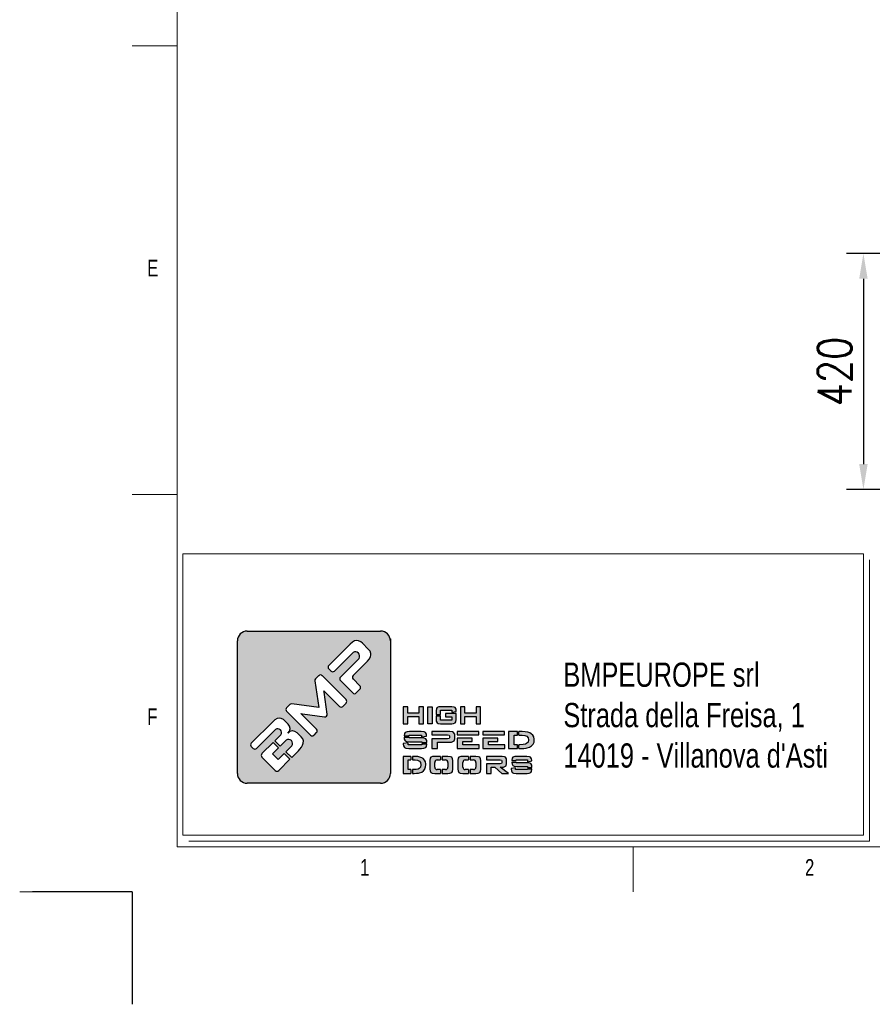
# Model space of a CAD drawing. Header units: inches. Extents: x 0 to 13920, y -200 to 4801.
# Tile 5 of 8: x 6960 to 8475, y -200 to 1550. Entities that reach past the tile are written whole.
import ezdxf

# ---------------------------------------------------------------- set-up
doc = ezdxf.new("R2010")
doc.units = ezdxf.units.IN
doc.header["$MEASUREMENT"] = 0
doc.layers.add('FORMAT', color=7, linetype='Continuous')
doc.styles.add('Compilazione 1', font='romans.shx', dxfattribs={"width": 0.75, "height": 480})
doc.styles.add('NYIP', font='romans.shx', dxfattribs={"width": 0.8})
doc.styles.add('SLDTEXTSTYLE0', font='TXT', dxfattribs={"width": 0.75})
doc.dimstyles.new('STANDARD35', dxfattribs={"dimscale": 35, "dimtxt": 2, "dimasz": 1.5, "dimexe": 1, "dimexo": 1, "dimgap": 0.7, "dimtad": 1, "dimdec": 0, "dimdsep": 46, "dimtxsty": 'NYIP', "dimcen": 0, "dimclrd": 1, "dimclre": 1, "dimclrt": 2, "dimadec": 0, "dimazin": 0, "dimtfac": 1, "dimtdec": 0, "dimtix": 1, "dimtmove": 0, "dimatfit": 3, "dimfxl": 0, "dimtvp": 1, "dimtolj": 1, "dimtzin": 0, "dimarcsym": 0})

# ---------------------------------------------------------------- blocks, each defined once
blk = doc.blocks.new('A$C7C9C4F3F')
at = {"color": 7, "lineweight": 5}
blk.add_line((0, 1765.8), (199.3, 1765.8), dxfattribs=at)
at = {"layer": 'FORMAT', "color": 7, "lineweight": 5}
for p, q in [((199.3, 11304.4), (199.3, 199.3)), ((0, 3758.8), (199.3, 3758.8)), ((199.3, 199.3), (16199.3, 199.3)), ((2224.2, 0), (2224.2, 199.3))]:
    blk.add_line(p, q, dxfattribs=at)
at = {"color": 7, "lineweight": 5, "char_height": 73.8, "attachment_point": 1, "style": 'SLDTEXTSTYLE0'}
for s, insert in [('E', (66.4, 2808)), ('1', (1011.8, 145.3)), ('2', (2988.2, 145.3))]:
    blk.add_mtext(s, dxfattribs=dict(at, insert=insert))
at = {"layer": 'FORMAT', "color": 7, "lineweight": 5, "insert": (66.4, 815), "char_height": 73.8, "attachment_point": 1, "style": 'SLDTEXTSTYLE0'}
blk.add_mtext('F', dxfattribs=at)
blk = doc.blocks.new('*D129')
at = {"color": 7, "lineweight": -2}
for p, q in [((8641.7, 1134.3), (8429.1, 1134.3)), ((8459.1, 1089.3), (8459.1, 759.8)), ((8641.7, 714.8), (8429.1, 714.8))]:
    blk.add_line(p, q, dxfattribs=at)
at = {"color": 7}
for points in [[(8466.6, 1089.3), (8451.6, 1089.3), (8459.1, 1134.3)], [(8451.6, 759.8), (8466.6, 759.8), (8459.1, 714.8)]]:
    blk.add_solid(points, dxfattribs=at)
at = {"layer": 'Defpoints', "color": 0}
for p in [(8671.7, 1134.3), (8459.1, 714.8), (8671.7, 714.8)]:
    blk.add_point(p, dxfattribs=at)
at = {"color": 7, "lineweight": 0, "insert": (8408.1, 924.5), "char_height": 60, "attachment_point": 5, "rotation": 90, "style": 'NYIP'}
blk.add_mtext('\\A1;420', dxfattribs=at)

msp = doc.modelspace()

# ---------------------------------------------------------------- hatches: boundary and pattern name
at = {"linetype": 'Continuous'}
h = msp.add_hatch(color=256, dxfattribs=at)
h.set_gradient(color1=(8, 89, 3), color2=(8, 89, 2), one_color=1)
h.paths.add_polyline_path([(7618.6, 209.9), (7618.6, 445.9, 0.414214), (7601.4, 463.2), (7364.2, 463.2, 0.414214), (7347, 445.9), (7347, 209.9, 0.414214), (7364.2, 192.7), (7601.4, 192.7, 0.414214)])
h.paths.add_polyline_path([(7677.3, 298.5), (7677.3, 328.7), (7669.4, 328.7), (7669.4, 317.4), (7649.4, 317.4), (7649.4, 328.7), (7641.5, 328.7), (7641.5, 298.5), (7649.4, 298.5), (7649.4, 311.1), (7669.4, 311.1), (7669.4, 298.5)])
h.paths.add_polyline_path([(7693.2, 298.5), (7693.2, 328.7), (7685.3, 328.7), (7685.3, 298.5)])
h.paths.add_polyline_path([(7707.9, 305.1), (7707.9, 312.5), (7700, 312.5), (7700, 306), (7700.3, 302.9), (7701.7, 300.1), (7703.6, 299.1), (7707.8, 298.5), (7727.8, 298.5), (7731.1, 298.8), (7733.9, 300.1), (7735, 301.9), (7735.6, 306), (7735.6, 316.5), (7716.8, 316.5), (7716.8, 310.5), (7727.9, 310.5), (7727.9, 305.1)])
h.paths.add_polyline_path([(7735.6, 321.6), (7735.3, 324.2), (7733.9, 327.1), (7731.9, 328.2), (7727.8, 328.7), (7707.8, 328.7), (7704.5, 328.4), (7701.7, 327.1), (7700.6, 325.4), (7700, 321.3), (7700, 315), (7707.9, 315), (7707.9, 322.4), (7727.9, 322.4), (7727.9, 319.2), (7735.6, 320.4)])
h.paths.add_polyline_path([(7750.9, 317.4), (7750.9, 328.7), (7743, 328.7), (7743, 298.5), (7750.9, 298.5), (7750.9, 311.1), (7770.9, 311.1), (7770.9, 298.5), (7778.8, 298.5), (7778.8, 328.7), (7770.9, 328.7), (7770.9, 317.4)])
h.paths.add_polyline_path([(7682.8, 280.2), (7680.9, 283), (7678.5, 284), (7673.3, 284.6), (7652.7, 284.6), (7648.6, 284.3), (7645.1, 283), (7643.8, 281.2), (7643.1, 277.2), (7643.1, 277.1), (7651.8, 277.1), (7651.8, 278.4), (7674.2, 278.4), (7674.2, 275.1), (7683.1, 276.6), (7683.1, 277.7)])
h.paths.add_polyline_path([(7681.4, 271.7), (7679, 272.7), (7673.8, 273.3), (7651.8, 273.3), (7651.8, 274.5), (7643.1, 274.5), (7643.1, 273.9), (7643.4, 271), (7645.1, 268.1), (7647.5, 267.1), (7652.7, 266.5), (7674.7, 266.5), (7674.7, 265.1), (7683.5, 265.1), (7683.5, 265.9), (7683.2, 268.8)])
h.paths.add_polyline_path([(7682.8, 257.8), (7683.5, 261.9), (7683.5, 262.5), (7674.7, 262.5), (7674.7, 261), (7650.4, 261), (7650.4, 264.4), (7641.5, 263.1), (7641.5, 261.9), (7641.9, 258.9), (7643.6, 256.1), (7646.1, 255), (7651.3, 254.4), (7673.8, 254.4), (7677.9, 254.8), (7681.4, 256.1)])
h.paths.add_polyline_path([(7702.1, 254.4), (7702.1, 265.7), (7724.2, 265.7), (7727.1, 265.9), (7730.9, 267.3), (7732, 268.3), (7733.1, 271.9), (7733.1, 278.4), (7732.9, 280.1), (7730.9, 283.1), (7729.1, 284), (7724.2, 284.6), (7692.4, 284.6), (7692.4, 278.5), (7720.4, 278.5), (7722.9, 278.1), (7723.5, 276.7), (7723.5, 273.7), (7722.9, 272.3), (7720.4, 271.9), (7692.4, 271.9), (7692.4, 254.4)])
h.paths.add_polyline_path([(7776.2, 254.4), (7776.2, 261), (7747.2, 261), (7747.2, 267.1), (7764, 267.1), (7764, 273.1), (7737.3, 273.1), (7737.3, 254.4)])
h.paths.add_polyline_path([(7822, 254.4), (7822, 261), (7793, 261), (7793, 267.1), (7809.7, 267.1), (7809.7, 273.1), (7783, 273.1), (7783, 254.4)])
h.paths.add_polyline_path([(7844.6, 254.4), (7844.6, 261), (7838.7, 261), (7838.7, 278.3), (7844.6, 278.3), (7844.6, 284.6), (7828.8, 284.6), (7828.8, 254.4)])
h.paths.add_polyline_path([(7865.9, 256.8), (7869.5, 259.1), (7872.2, 262.2), (7872.4, 262.4), (7873.9, 265.9), (7874.3, 269.7), (7874.3, 271.1), (7873.4, 274.9), (7871.6, 278.1), (7868.7, 280.7), (7866.5, 282), (7862.7, 283.4), (7858.1, 284.3), (7852.9, 284.6), (7847.1, 284.6), (7847.1, 278.3), (7853, 278.3), (7857.8, 277.8), (7861.4, 276.2), (7863.4, 273.7), (7864.2, 269.8), (7864.2, 269.5), (7863.3, 265.7), (7860.8, 263.1), (7858.8, 262.2), (7854.6, 261.3), (7848.9, 261), (7847.1, 261), (7847.1, 254.4), (7850.7, 254.4), (7855.7, 254.6), (7859.9, 255), (7861.8, 255.4)])
h.paths.add_polyline_path([(7821.6, 278.5), (7821.6, 284.6), (7783, 284.6), (7783, 278.5)])
h.paths.add_polyline_path([(7775.9, 278.5), (7775.9, 284.6), (7737.3, 284.6), (7737.3, 278.5)])
h.paths.add_polyline_path([(7655.2, 234.1), (7655.2, 240.5), (7641.5, 240.5), (7641.5, 210.3), (7655.2, 210.3), (7655.2, 216.9), (7650.2, 216.9), (7650.2, 234.1)])
h.paths.add_polyline_path([(7671.3, 239.3), (7667.3, 240.2), (7662.8, 240.5), (7657.8, 240.5), (7657.8, 234.1), (7662.8, 234.1), (7667, 233.6), (7670.2, 232), (7672, 229.5), (7672.7, 225.7), (7672.7, 225.4), (7671.9, 221.5), (7669.7, 218.9), (7667.9, 218), (7664.2, 217.2), (7659.2, 216.9), (7657.8, 216.9), (7657.8, 210.3), (7660.8, 210.3), (7665.2, 210.5), (7668.9, 210.9), (7670.6, 211.2), (7674.3, 212.6), (7677.3, 214.9), (7679.7, 218), (7679.9, 218.3), (7681.2, 221.8), (7681.6, 225.6), (7681.6, 227), (7680.8, 230.7), (7679.2, 233.9), (7676.7, 236.5), (7674.7, 237.9)])
h.paths.add_polyline_path([(7707.8, 234.1), (7707.8, 240.5), (7697.4, 240.5), (7693.7, 240.1), (7690.6, 238.9), (7689.4, 237.1), (7688.8, 233), (7688.8, 217.7), (7689.1, 214.7), (7690.6, 211.9), (7692.8, 210.9), (7697.4, 210.3), (7707.8, 210.3), (7707.8, 216.9), (7701.8, 216.9, -0.414214), (7697.5, 221.2), (7697.5, 229.8, -0.414214), (7701.8, 234.1)])
h.paths.add_polyline_path([(7729.2, 236), (7727.6, 238.9), (7725.4, 239.9), (7720.8, 240.5), (7710.4, 240.5), (7710.4, 234.1), (7716.5, 234.1, -0.414214), (7720.8, 229.8), (7720.8, 221.2, -0.414214), (7716.5, 216.9), (7710.4, 216.9), (7710.4, 210.3), (7720.8, 210.3), (7724.6, 210.6), (7727.6, 211.9), (7728.8, 213.6), (7729.4, 217.7), (7729.4, 233)])
h.paths.add_polyline_path([(7757.7, 234.1), (7757.7, 240.5), (7747.3, 240.5), (7743.6, 240.1), (7740.5, 238.9), (7739.3, 237.1), (7738.7, 233), (7738.7, 217.7), (7739, 214.7), (7740.5, 211.9), (7742.7, 210.9), (7747.3, 210.3), (7757.7, 210.3), (7757.7, 216.9), (7751.7, 216.9, -0.414214), (7747.4, 221.2), (7747.4, 229.8, -0.414214), (7751.7, 234.1)])
h.paths.add_polyline_path([(7779, 236), (7777.5, 238.9), (7775.3, 239.9), (7770.7, 240.5), (7760.3, 240.5), (7760.3, 234.1), (7766.4, 234.1, -0.414214), (7770.7, 229.8), (7770.7, 221.2, -0.414214), (7766.4, 216.9), (7760.3, 216.9), (7760.3, 210.3), (7770.7, 210.3), (7774.4, 210.6), (7777.5, 211.9), (7778.7, 213.6), (7779.3, 217.7), (7779.3, 233)])
h.paths.add_polyline_path([(7824.9, 236), (7823.2, 239), (7821.5, 239.9), (7817.2, 240.5), (7789.2, 240.5), (7789.2, 234.3), (7813.9, 234.3), (7816.1, 233.9), (7816.6, 232.6), (7816.6, 229.1), (7816.1, 227.7), (7813.9, 227.4), (7789.2, 227.4), (7789.2, 210.3), (7797.8, 210.3), (7797.8, 221.2), (7804, 221.2), (7816.8, 210.3), (7828.4, 210.3), (7813.7, 221.2), (7817.2, 221.2), (7819.8, 221.4), (7823.2, 222.8), (7824.1, 223.8), (7825, 227.5), (7825, 234.3)])
h.paths.add_polyline_path([(7842.3, 233), (7842.3, 234.3), (7862, 234.3), (7862, 230.9), (7869.8, 232.5), (7869.8, 233.5), (7869.5, 236), (7867.9, 238.9), (7865.8, 239.9), (7861.3, 240.5), (7843.1, 240.5), (7839.5, 240.1), (7836.4, 238.9), (7835.2, 237.1), (7834.6, 233), (7834.6, 233)])
h.paths.add_polyline_path([(7866.2, 228.6), (7861.6, 229.1), (7842.3, 229.1), (7842.3, 230.4), (7834.6, 230.4), (7834.6, 229.8), (7834.9, 226.8), (7836.4, 224), (7838.5, 222.9), (7843.1, 222.4), (7862.4, 222.4), (7862.4, 220.9), (7870.2, 220.9), (7870.2, 221.7), (7869.9, 224.7), (7868.4, 227.5)])
h.paths.add_polyline_path([(7869.6, 213.6), (7870.2, 217.7), (7870.2, 218.3), (7862.4, 218.3), (7862.4, 216.9), (7841.1, 216.9), (7841.1, 220.3), (7833.3, 219), (7833.3, 217.7), (7833.6, 214.8), (7835.1, 211.9), (7837.3, 210.9), (7841.9, 210.3), (7861.6, 210.3), (7865.3, 210.6), (7868.4, 211.9)])
h.paths.add_polyline_path([(7371.6, 264.1), (7409.6, 302.1), (7413.6, 305.5), (7417.3, 307.6), (7420.8, 308.4), (7424.7, 307.9), (7428.5, 305.9), (7431.1, 303.6), (7436.8, 297.9), (7439.5, 294.3), (7440.5, 290.2), (7440.5, 289.5), (7439.6, 285.4), (7436.8, 282), (7440, 284.6), (7444.2, 285.7), (7444.9, 285.7), (7449, 284.8), (7452.8, 282.5), (7454.1, 281.4), (7460.1, 275.4), (7462.9, 271.7), (7464.2, 267.8), (7463.9, 264), (7462.8, 260.5), (7460.8, 256.8), (7457.8, 253), (7455.4, 250.5), (7443.3, 238.4), (7433.1, 248.6), (7443.5, 259.1, 0.86713), (7433.4, 269.2), (7422.9, 258.7), (7413.4, 268.3), (7423.8, 278.8, 0.88875), (7414.5, 288.1), (7381, 254.6, -0.414214), (7374.9, 254.6), (7371.6, 258, -0.414088)], flags=16)
h.paths.add_polyline_path([(7434.2, 326.8), (7439.9, 332.4, -0.234445), (7443.5, 333.7), (7491.4, 327.2), (7484.5, 374.6, -0.236379), (7485.8, 378.3), (7491.3, 383.9, -0.414214), (7497.4, 383.9), (7540, 341.3, -0.414214), (7540, 335.2), (7534.1, 329.2, -0.414418), (7528, 329.2), (7501.2, 356.1), (7500.5, 356.9), (7501, 354.8), (7506.6, 315.4, -0.235808), (7505.3, 311.8), (7505.3, 311.7, -0.236783), (7501.6, 310.5), (7462.7, 316.1), (7459.6, 316.6), (7460.7, 315.6), (7487.6, 288.7, -0.414214), (7487.6, 282.6), (7483, 278.1, -0.414214), (7476.9, 278.1), (7434.3, 320.7, -0.413615)], flags=16)
h.paths.add_polyline_path([(7390.3, 245.3), (7410.3, 265.3), (7419.9, 255.7), (7409.5, 245.2), (7419.6, 235.1), (7430, 245.6), (7440.3, 235.3), (7420.3, 215.3, -0.414499), (7414.2, 215.3), (7390.3, 239.2, -0.414214)], flags=16)
h.paths.add_polyline_path([(7509.4, 402), (7547.4, 440), (7551.3, 443.3), (7555, 445.5), (7558.5, 446.3), (7562.3, 445.9), (7566.2, 443.9), (7568.9, 441.5), (7579.4, 431.1), (7582.5, 427.2), (7584, 423.4), (7584.1, 420.7), (7583.3, 417.1), (7581.1, 413.4), (7577.8, 409.6), (7552.4, 384.1, 0.413999), (7552.4, 378), (7564.6, 365.8, -0.413728), (7564.6, 359.7), (7558.1, 353.2, -0.414825), (7552, 353.2), (7529.9, 375.3, -0.414214), (7529.9, 381.4), (7563.1, 414.6, 0.75715), (7552.4, 425.2), (7519.3, 392, -0.414295), (7513.2, 392), (7509.4, 395.9, -0.414088)], flags=16)

# ---------------------------------------------------------------- linework, layer by layer
at = {"color": 7, "lineweight": 5}
for p, q in [((7250.1, 600.2), (8459.4, 600.2)), ((7250.1, 600.2), (7250.1, 100.2)), ((8459.4, 600.2), (8459.4, 100.2)), ((8469.7, 589.9), (8469.7, 89.9)), ((7250.1, 100.2), (8459.4, 100.2)), ((7260.4, 89.9), (8469.7, 89.9)), ((7160.1, -0.2), (6960.1, -0.2))]:
    msp.add_line(p, q, dxfattribs=at)
for p, q in [((7364.2, 463.2), (7601.4, 463.2)), ((7347, 209.9), (7347, 445.9)), ((7547.4, 440), (7509.4, 402)), ((7551.3, 443.3), (7547.4, 440)), ((7555, 445.5), (7551.3, 443.3)), ((7558.5, 446.3), (7555, 445.5)), ((7562.3, 445.9), (7558.5, 446.3)), ((7566.2, 443.9), (7562.3, 445.9)), ((7568.9, 441.5), (7566.2, 443.9)), ((7579.4, 431.1), (7568.9, 441.5)), ((7519.3, 392), (7552.4, 425.2)), ((7582.5, 427.2), (7579.4, 431.1)), ((7584, 423.4), (7582.5, 427.2)), ((7583.3, 417.1), (7584.1, 420.7)), ((7584.1, 420.7), (7584, 423.4)), ((7563.1, 414.6), (7529.9, 381.4)), ((7552.4, 384.1), (7577.8, 409.6)), ((7577.8, 409.6), (7581.1, 413.4)), ((7581.1, 413.4), (7583.3, 417.1)), ((7509.4, 395.9), (7513.2, 392)), ((7484.5, 374.6), (7491.4, 327.2)), ((7491.3, 383.9), (7485.8, 378.3)), ((7540, 341.3), (7497.4, 383.9)), ((7529.9, 375.3), (7552, 353.2)), ((7564.6, 365.8), (7552.4, 378)), ((7501, 354.8), (7500.5, 356.9)), ((7500.5, 356.9), (7501.2, 356.1)), ((7506.6, 315.4), (7501, 354.8)), ((7501.2, 356.1), (7528, 329.2)), ((7558.1, 353.2), (7564.6, 359.7)), ((7491.4, 327.2), (7443.5, 333.7)), ((7534.1, 329.2), (7540, 335.2)), ((7439.9, 332.4), (7434.2, 326.8)), ((7434.3, 320.7), (7476.9, 278.1)), ((7460.7, 315.6), (7459.6, 316.6)), ((7459.6, 316.6), (7462.7, 316.1)), ((7487.6, 288.7), (7460.7, 315.6)), ((7462.7, 316.1), (7501.6, 310.5)), ((7649.4, 328.7), (7641.5, 328.7)), ((7641.5, 328.7), (7641.5, 298.5)), ((7649.4, 317.4), (7649.4, 328.7)), ((7669.4, 317.4), (7649.4, 317.4)), ((7677.3, 328.7), (7669.4, 328.7)), ((7669.4, 328.7), (7669.4, 317.4)), ((7677.3, 298.5), (7677.3, 328.7)), ((7685.3, 298.5), (7685.3, 328.7)), ((7685.3, 328.7), (7693.2, 328.7)), ((7693.2, 328.7), (7693.2, 298.5)), ((7700.6, 325.4), (7700, 321.3)), ((7700, 321.3), (7700, 315)), ((7700, 315), (7707.9, 315)), ((7701.7, 327.1), (7700.6, 325.4)), ((7704.5, 328.4), (7701.7, 327.1)), ((7707.8, 328.7), (7704.5, 328.4)), ((7727.8, 328.7), (7707.8, 328.7)), ((7707.9, 315), (7707.9, 322.4)), ((7707.9, 322.4), (7727.9, 322.4)), ((7735.6, 316.5), (7716.8, 316.5)), ((7716.8, 316.5), (7716.8, 310.5)), ((7731.9, 328.2), (7727.8, 328.7)), ((7727.9, 322.4), (7727.9, 319.2)), ((7727.9, 319.2), (7735.6, 320.4)), ((7733.9, 327.1), (7731.9, 328.2)), ((7735.3, 324.2), (7733.9, 327.1)), ((7735.6, 321.6), (7735.3, 324.2)), ((7735.6, 320.4), (7735.6, 321.6)), ((7735.6, 306), (7735.6, 316.5)), ((7750.9, 328.7), (7743, 328.7)), ((7743, 328.7), (7743, 298.5)), ((7750.9, 317.4), (7750.9, 328.7)), ((7770.9, 317.4), (7750.9, 317.4)), ((7778.8, 328.7), (7770.9, 328.7)), ((7770.9, 328.7), (7770.9, 317.4)), ((7778.8, 298.5), (7778.8, 328.7)), ((7409.6, 302.1), (7371.6, 264.1)), ((7413.6, 305.5), (7409.6, 302.1)), ((7417.3, 307.6), (7413.6, 305.5)), ((7420.8, 308.4), (7417.3, 307.6)), ((7424.7, 307.9), (7420.8, 308.4)), ((7428.5, 305.9), (7424.7, 307.9)), ((7431.1, 303.6), (7428.5, 305.9)), ((7436.8, 297.9), (7431.1, 303.6)), ((7439.5, 294.3), (7436.8, 297.9)), ((7505.3, 311.7), (7505.3, 311.8)), ((7641.5, 298.5), (7649.4, 298.5)), ((7649.4, 298.5), (7649.4, 311.1)), ((7649.4, 311.1), (7669.4, 311.1)), ((7669.4, 311.1), (7669.4, 298.5)), ((7669.4, 298.5), (7677.3, 298.5)), ((7693.2, 298.5), (7685.3, 298.5)), ((7685.3, 298.5), (7685.3, 298.5)), ((7700, 312.5), (7700, 306)), ((7700, 312.5), (7707.9, 312.5)), ((7700, 306), (7700.3, 302.9)), ((7700.3, 302.9), (7701.7, 300.1)), ((7701.7, 300.1), (7703.6, 299.1)), ((7703.6, 299.1), (7707.8, 298.5)), ((7707.8, 298.5), (7727.8, 298.5)), ((7707.9, 305.1), (7707.9, 312.5)), ((7727.9, 305.1), (7707.9, 305.1)), ((7716.8, 310.5), (7727.9, 310.5)), ((7727.8, 298.5), (7731.1, 298.8)), ((7727.9, 310.5), (7727.9, 305.1)), ((7731.1, 298.8), (7733.9, 300.1)), ((7733.9, 300.1), (7735, 301.9)), ((7735, 301.9), (7735.6, 306)), ((7743, 298.5), (7750.9, 298.5)), ((7750.9, 298.5), (7750.9, 311.1)), ((7750.9, 311.1), (7770.9, 311.1)), ((7770.9, 311.1), (7770.9, 298.5)), ((7770.9, 298.5), (7778.8, 298.5)), ((7381, 254.6), (7414.5, 288.1)), ((7439.6, 285.4), (7436.6, 281.9)), ((7436.6, 281.9), (7439.6, 285.4)), ((7440, 284.6), (7436.6, 281.9)), ((7436.6, 281.9), (7436.8, 282)), ((7436.8, 282), (7439.6, 285.4)), ((7440.5, 290.2), (7439.5, 294.3)), ((7439.6, 285.4), (7440.5, 289.5)), ((7444.2, 285.7), (7440, 284.6)), ((7440.5, 289.5), (7440.5, 290.2)), ((7444.9, 285.7), (7444.2, 285.7)), ((7449, 284.8), (7444.9, 285.7)), ((7452.8, 282.5), (7449, 284.8)), ((7454.1, 281.4), (7452.8, 282.5)), ((7460.1, 275.4), (7454.1, 281.4)), ((7483, 278.1), (7487.6, 282.6)), ((7643.8, 281.2), (7643.1, 277.2)), ((7645.1, 283), (7643.8, 281.2)), ((7648.6, 284.3), (7645.1, 283)), ((7652.7, 284.6), (7648.6, 284.3)), ((7673.3, 284.6), (7652.7, 284.6)), ((7678.5, 284), (7673.3, 284.6)), ((7680.9, 283), (7678.5, 284)), ((7682.8, 280.2), (7680.9, 283)), ((7683.1, 277.7), (7682.8, 280.2)), ((7724.2, 284.6), (7692.4, 284.6)), ((7692.4, 284.6), (7692.4, 278.5)), ((7729.1, 284), (7724.2, 284.6)), ((7730.9, 283.1), (7729.1, 284)), ((7732.9, 280.1), (7730.9, 283.1)), ((7733.1, 278.4), (7732.9, 280.1)), ((7775.9, 284.6), (7737.3, 284.6)), ((7737.3, 284.6), (7737.3, 278.5)), ((7775.9, 278.5), (7775.9, 284.6)), ((7821.6, 284.6), (7783, 284.6)), ((7783, 284.6), (7783, 278.5)), ((7821.6, 278.5), (7821.6, 284.6)), ((7844.6, 284.6), (7828.8, 284.6)), ((7828.8, 284.6), (7828.8, 254.4)), ((7844.6, 278.3), (7844.6, 284.6)), ((7852.9, 284.6), (7847.1, 284.6)), ((7847.1, 278.3), (7847.1, 284.6)), ((7858.1, 284.3), (7852.9, 284.6)), ((7862.7, 283.4), (7858.1, 284.3)), ((7866.5, 282), (7862.7, 283.4)), ((7868.7, 280.7), (7866.5, 282)), ((7871.6, 278.1), (7868.7, 280.7)), ((7410.3, 265.3), (7390.3, 245.3)), ((7410.3, 265.3), (7419.9, 255.7)), ((7423.8, 278.8), (7413.4, 268.3)), ((7413.4, 268.3), (7422.9, 258.7)), ((7422.9, 258.7), (7433.4, 269.2)), ((7462.9, 271.7), (7460.1, 275.4)), ((7462.8, 260.5), (7463.9, 264)), ((7464.2, 267.8), (7462.9, 271.7)), ((7463.9, 264), (7464.2, 267.8)), ((7650.4, 264.4), (7641.5, 263.1)), ((7641.5, 263.1), (7641.5, 261.9)), ((7643.1, 277.2), (7643.1, 277.1)), ((7643.1, 277.1), (7651.8, 277.1)), ((7643.1, 274.5), (7643.1, 273.9)), ((7643.1, 274.5), (7651.8, 274.5)), ((7643.1, 273.9), (7643.4, 271)), ((7643.4, 271), (7645.1, 268.1)), ((7645.1, 268.1), (7647.5, 267.1)), ((7647.5, 267.1), (7652.7, 266.5)), ((7650.4, 261), (7650.4, 264.4)), ((7651.8, 277.1), (7651.8, 278.4)), ((7651.8, 278.4), (7674.2, 278.4)), ((7651.8, 273.3), (7651.8, 274.5)), ((7673.8, 273.3), (7651.8, 273.3)), ((7652.7, 266.5), (7674.7, 266.5)), ((7679, 272.7), (7673.8, 273.3)), ((7674.2, 278.4), (7674.2, 275.1)), ((7674.2, 275.1), (7683.1, 276.6)), ((7674.7, 266.5), (7674.7, 265.1)), ((7674.7, 265.1), (7683.5, 265.1)), ((7674.7, 262.5), (7674.7, 261)), ((7674.7, 262.5), (7683.5, 262.5)), ((7681.4, 271.7), (7679, 272.7)), ((7683.2, 268.8), (7681.4, 271.7)), ((7683.1, 276.6), (7683.1, 277.7)), ((7683.5, 265.9), (7683.2, 268.8)), ((7683.5, 265.1), (7683.5, 265.9)), ((7683.5, 261.9), (7683.5, 262.5)), ((7692.4, 278.5), (7720.4, 278.5)), ((7720.4, 271.9), (7692.4, 271.9)), ((7692.4, 271.9), (7692.4, 254.4)), ((7702.1, 254.4), (7702.1, 265.7)), ((7702.1, 265.7), (7724.2, 265.7)), ((7720.4, 278.5), (7722.9, 278.1)), ((7722.9, 272.3), (7720.4, 271.9)), ((7722.9, 278.1), (7723.5, 276.7)), ((7723.5, 273.7), (7722.9, 272.3)), ((7723.5, 276.7), (7723.5, 273.7)), ((7724.2, 265.7), (7727.1, 265.9)), ((7727.1, 265.9), (7730.9, 267.3)), ((7730.9, 267.3), (7732, 268.3)), ((7732, 268.3), (7733.1, 271.9)), ((7733.1, 271.9), (7733.1, 278.4)), ((7737.3, 278.5), (7775.9, 278.5)), ((7737.3, 273.1), (7737.3, 254.4)), ((7764, 273.1), (7737.3, 273.1)), ((7747.2, 261), (7747.2, 267.1)), ((7747.2, 267.1), (7764, 267.1)), ((7764, 267.1), (7764, 273.1)), ((7783, 278.5), (7821.6, 278.5)), ((7783, 273.1), (7783, 254.4)), ((7809.7, 273.1), (7783, 273.1)), ((7793, 261), (7793, 267.1)), ((7793, 267.1), (7809.7, 267.1)), ((7809.7, 267.1), (7809.7, 273.1)), ((7838.7, 261), (7838.7, 278.3)), ((7838.7, 278.3), (7844.6, 278.3)), ((7847.1, 278.3), (7853, 278.3)), ((7853, 278.3), (7857.8, 277.8)), ((7857.8, 277.8), (7861.4, 276.2)), ((7860.8, 263.1), (7858.8, 262.2)), ((7863.3, 265.7), (7860.8, 263.1)), ((7861.4, 276.2), (7863.4, 273.7)), ((7864.2, 269.5), (7863.3, 265.7)), ((7863.4, 273.7), (7864.2, 269.8)), ((7864.2, 269.8), (7864.2, 269.5)), ((7873.4, 274.9), (7871.6, 278.1)), ((7872.4, 262.4), (7873.9, 265.9)), ((7874.3, 271.1), (7873.4, 274.9)), ((7873.9, 265.9), (7874.3, 269.7)), ((7874.3, 269.7), (7874.3, 271.1)), ((7371.6, 258), (7374.9, 254.6)), ((7409.5, 245.2), (7419.9, 255.7)), ((7419.6, 235.1), (7409.5, 245.2)), ((7430, 245.6), (7419.6, 235.1)), ((7430, 245.6), (7440.3, 235.3)), ((7443.5, 259.1), (7433.1, 248.6)), ((7433.1, 248.6), (7443.3, 238.4)), ((7443.3, 238.4), (7455.4, 250.5)), ((7455.4, 250.5), (7457.8, 253)), ((7457.8, 253), (7460.8, 256.8)), ((7460.8, 256.8), (7462.8, 260.5)), ((7641.5, 261.9), (7641.9, 258.9)), ((7641.9, 258.9), (7643.6, 256.1)), ((7643.6, 256.1), (7646.1, 255)), ((7646.1, 255), (7651.3, 254.4)), ((7674.7, 261), (7650.4, 261)), ((7651.3, 254.4), (7673.8, 254.4)), ((7673.8, 254.4), (7677.9, 254.8)), ((7677.9, 254.8), (7681.4, 256.1)), ((7681.4, 256.1), (7682.8, 257.8)), ((7682.8, 257.8), (7683.5, 261.9)), ((7692.4, 254.4), (7702.1, 254.4)), ((7737.3, 254.4), (7776.2, 254.4)), ((7776.2, 261), (7747.2, 261)), ((7776.2, 254.4), (7776.2, 261)), ((7783, 254.4), (7822, 254.4)), ((7822, 261), (7793, 261)), ((7822, 254.4), (7822, 261)), ((7828.8, 254.4), (7844.6, 254.4)), ((7844.6, 261), (7838.7, 261)), ((7844.6, 254.4), (7844.6, 261)), ((7848.9, 261), (7847.1, 261)), ((7847.1, 254.4), (7847.1, 261)), ((7847.1, 254.4), (7850.7, 254.4)), ((7854.6, 261.3), (7848.9, 261)), ((7850.7, 254.4), (7855.7, 254.6)), ((7858.8, 262.2), (7854.6, 261.3)), ((7855.7, 254.6), (7859.9, 255)), ((7859.9, 255), (7861.8, 255.4)), ((7861.8, 255.4), (7865.9, 256.8)), ((7865.9, 256.8), (7869.5, 259.1)), ((7869.5, 259.1), (7872.2, 262.2)), ((7872.2, 262.2), (7872.4, 262.4)), ((7390.3, 239.2), (7414.2, 215.3)), ((7420.3, 215.3), (7440.3, 235.3)), ((7655.2, 240.5), (7641.5, 240.5)), ((7641.5, 240.5), (7641.5, 210.3)), ((7650.2, 216.9), (7650.2, 234.1)), ((7650.2, 234.1), (7655.2, 234.1)), ((7655.2, 240.5), (7655.2, 234.1)), ((7662.8, 240.5), (7657.8, 240.5)), ((7657.8, 240.5), (7657.8, 234.1)), ((7657.8, 234.1), (7662.8, 234.1)), ((7667.3, 240.2), (7662.8, 240.5)), ((7662.8, 234.1), (7667, 233.6)), ((7667, 233.6), (7670.2, 232)), ((7671.3, 239.3), (7667.3, 240.2)), ((7670.2, 232), (7672, 229.5)), ((7674.7, 237.9), (7671.3, 239.3)), ((7672, 229.5), (7672.7, 225.7)), ((7676.7, 236.5), (7674.7, 237.9)), ((7679.2, 233.9), (7676.7, 236.5)), ((7680.8, 230.7), (7679.2, 233.9)), ((7681.6, 227), (7680.8, 230.7)), ((7689.4, 237.1), (7688.8, 233)), ((7688.8, 233), (7688.8, 217.7)), ((7690.6, 238.9), (7689.4, 237.1)), ((7693.7, 240.1), (7690.6, 238.9)), ((7697.4, 240.5), (7693.7, 240.1)), ((7707.8, 240.5), (7697.4, 240.5)), ((7697.5, 221.2), (7697.5, 229.8)), ((7701.8, 234.1), (7707.8, 234.1)), ((7707.8, 240.5), (7707.8, 234.1)), ((7720.8, 240.5), (7710.4, 240.5)), ((7710.4, 240.5), (7710.4, 234.1)), ((7710.4, 234.1), (7716.5, 234.1)), ((7725.4, 239.9), (7720.8, 240.5)), ((7720.8, 229.8), (7720.8, 221.2)), ((7727.6, 238.9), (7725.4, 239.9)), ((7729.2, 236), (7727.6, 238.9)), ((7729.4, 233), (7729.2, 236)), ((7729.4, 217.7), (7729.4, 233)), ((7739.3, 237.1), (7738.7, 233)), ((7738.7, 233), (7738.7, 217.7)), ((7740.5, 238.9), (7739.3, 237.1)), ((7743.6, 240.1), (7740.5, 238.9)), ((7747.3, 240.5), (7743.6, 240.1)), ((7757.7, 240.5), (7747.3, 240.5)), ((7747.4, 221.2), (7747.4, 229.8)), ((7751.7, 234.1), (7757.7, 234.1)), ((7757.7, 240.5), (7757.7, 234.1)), ((7770.7, 240.5), (7760.3, 240.5)), ((7760.3, 240.5), (7760.3, 234.1)), ((7760.3, 234.1), (7766.4, 234.1)), ((7775.3, 239.9), (7770.7, 240.5)), ((7770.7, 229.8), (7770.7, 221.2)), ((7777.5, 238.9), (7775.3, 239.9)), ((7779, 236), (7777.5, 238.9)), ((7779.3, 233), (7779, 236)), ((7779.3, 217.7), (7779.3, 233)), ((7817.2, 240.5), (7789.2, 240.5)), ((7789.2, 240.5), (7789.2, 234.3)), ((7789.2, 234.3), (7813.9, 234.3)), ((7813.9, 234.3), (7816.1, 233.9)), ((7816.1, 227.7), (7813.9, 227.4)), ((7816.1, 233.9), (7816.6, 232.6)), ((7816.6, 229.1), (7816.1, 227.7)), ((7816.6, 232.6), (7816.6, 229.1)), ((7821.5, 239.9), (7817.2, 240.5)), ((7823.2, 239), (7821.5, 239.9)), ((7824.9, 236), (7823.2, 239)), ((7824.1, 223.8), (7825, 227.5)), ((7825, 234.3), (7824.9, 236)), ((7825, 227.5), (7825, 234.3)), ((7835.2, 237.1), (7834.6, 233)), ((7834.6, 233), (7834.6, 233)), ((7834.6, 233), (7842.3, 233)), ((7834.6, 230.4), (7834.6, 229.8)), ((7834.6, 230.4), (7842.3, 230.4)), ((7834.6, 229.8), (7834.9, 226.8)), ((7836.4, 238.9), (7835.2, 237.1)), ((7839.5, 240.1), (7836.4, 238.9)), ((7843.1, 240.5), (7839.5, 240.1)), ((7842.3, 233), (7842.3, 234.3)), ((7842.3, 234.3), (7862, 234.3)), ((7842.3, 229.1), (7842.3, 230.4)), ((7861.6, 229.1), (7842.3, 229.1)), ((7861.3, 240.5), (7843.1, 240.5)), ((7865.8, 239.9), (7861.3, 240.5)), ((7866.2, 228.6), (7861.6, 229.1)), ((7862, 234.3), (7862, 230.9)), ((7862, 230.9), (7869.8, 232.5)), ((7867.9, 238.9), (7865.8, 239.9)), ((7868.4, 227.5), (7866.2, 228.6)), ((7869.5, 236), (7867.9, 238.9)), ((7869.9, 224.7), (7868.4, 227.5)), ((7869.8, 233.5), (7869.5, 236)), ((7869.8, 232.5), (7869.8, 233.5)), ((7641.5, 210.3), (7655.2, 210.3)), ((7655.2, 216.9), (7650.2, 216.9)), ((7655.2, 216.9), (7655.2, 210.3)), ((7659.2, 216.9), (7657.8, 216.9)), ((7657.8, 216.9), (7657.8, 210.3)), ((7657.8, 210.3), (7660.8, 210.3)), ((7664.2, 217.2), (7659.2, 216.9)), ((7660.8, 210.3), (7665.2, 210.5)), ((7667.9, 218), (7664.2, 217.2)), ((7665.2, 210.5), (7668.9, 210.9)), ((7669.7, 218.9), (7667.9, 218)), ((7668.9, 210.9), (7670.6, 211.2)), ((7671.9, 221.5), (7669.7, 218.9)), ((7670.6, 211.2), (7674.3, 212.6)), ((7672.7, 225.4), (7671.9, 221.5)), ((7672.7, 225.7), (7672.7, 225.4)), ((7674.3, 212.6), (7677.3, 214.9)), ((7677.3, 214.9), (7679.7, 218)), ((7679.7, 218), (7679.9, 218.3)), ((7679.9, 218.3), (7681.2, 221.8)), ((7681.2, 221.8), (7681.6, 225.6)), ((7681.6, 225.6), (7681.6, 227)), ((7688.8, 217.7), (7689.1, 214.7)), ((7689.1, 214.7), (7690.6, 211.9)), ((7690.6, 211.9), (7692.8, 210.9)), ((7692.8, 210.9), (7697.4, 210.3)), ((7697.4, 210.3), (7707.8, 210.3)), ((7707.8, 216.9), (7701.8, 216.9)), ((7707.8, 216.9), (7707.8, 210.3)), ((7716.5, 216.9), (7710.4, 216.9)), ((7710.4, 216.9), (7710.4, 210.3)), ((7710.4, 210.3), (7720.8, 210.3)), ((7720.8, 210.3), (7724.6, 210.6)), ((7724.6, 210.6), (7727.6, 211.9)), ((7727.6, 211.9), (7728.8, 213.6)), ((7728.8, 213.6), (7729.4, 217.7)), ((7738.7, 217.7), (7739, 214.7)), ((7739, 214.7), (7740.5, 211.9)), ((7740.5, 211.9), (7742.7, 210.9)), ((7742.7, 210.9), (7747.3, 210.3)), ((7747.3, 210.3), (7757.7, 210.3)), ((7757.7, 216.9), (7751.7, 216.9)), ((7757.7, 216.9), (7757.7, 210.3)), ((7766.4, 216.9), (7760.3, 216.9)), ((7760.3, 216.9), (7760.3, 210.3)), ((7760.3, 210.3), (7770.7, 210.3)), ((7770.7, 210.3), (7774.4, 210.6)), ((7774.4, 210.6), (7777.5, 211.9)), ((7777.5, 211.9), (7778.7, 213.6)), ((7778.7, 213.6), (7779.3, 217.7)), ((7813.9, 227.4), (7789.2, 227.4)), ((7789.2, 227.4), (7789.2, 210.3)), ((7789.2, 210.3), (7797.8, 210.3)), ((7797.8, 210.3), (7797.8, 221.2)), ((7797.8, 221.2), (7804, 221.2)), ((7804, 221.2), (7816.8, 210.3)), ((7828.4, 210.3), (7813.7, 221.2)), ((7813.7, 221.2), (7817.2, 221.2)), ((7816.8, 210.3), (7828.4, 210.3)), ((7817.2, 221.2), (7819.8, 221.4)), ((7819.8, 221.4), (7823.2, 222.8)), ((7823.2, 222.8), (7824.1, 223.8)), ((7841.1, 220.3), (7833.3, 219)), ((7833.3, 219), (7833.3, 217.7)), ((7833.3, 217.7), (7833.6, 214.8)), ((7833.6, 214.8), (7835.1, 211.9)), ((7834.9, 226.8), (7836.4, 224)), ((7835.1, 211.9), (7837.3, 210.9)), ((7836.4, 224), (7838.5, 222.9)), ((7837.3, 210.9), (7841.9, 210.3)), ((7838.5, 222.9), (7843.1, 222.4)), ((7841.1, 216.9), (7841.1, 220.3)), ((7862.4, 216.9), (7841.1, 216.9)), ((7841.9, 210.3), (7861.6, 210.3)), ((7843.1, 222.4), (7862.4, 222.4)), ((7861.6, 210.3), (7865.3, 210.6)), ((7862.4, 222.4), (7862.4, 220.9)), ((7862.4, 220.9), (7870.2, 220.9)), ((7862.4, 218.3), (7862.4, 216.9)), ((7862.4, 218.3), (7870.2, 218.3)), ((7865.3, 210.6), (7868.4, 211.9)), ((7868.4, 211.9), (7869.6, 213.6)), ((7869.6, 213.6), (7870.2, 217.7)), ((7870.2, 221.7), (7869.9, 224.7)), ((7870.2, 220.9), (7870.2, 221.7)), ((7870.2, 217.7), (7870.2, 218.3)), ((7601.4, 192.7), (7364.2, 192.7)), ((7160.1, -0.2), (6982.7, -0.2)), ((7160.1, -0.2), (7160.1, -200.2))]:
    msp.add_line(p, q)
at = {"linetype": 'Continuous'}
msp.add_line((7618.6, 449.4), (7618.6, 209.9), dxfattribs=at)
for centre, radius, start, end in [((7364.2, 445.9), 17.2, 90, 180), ((7601.4, 445.9), 17.2, 0, 90), ((7556.3, 418.4), 7.82, 330.7537, 119.2784), ((7494.4, 380.8), 4.31, 45, 135), ((7512.4, 398.9), 4.31, 135, 224.9755), ((7516.2, 395.1), 4.31, 224.9755, 314.9915), ((7488.8, 375.3), 4.31, 135, 188.1977), ((7532.9, 378.4), 4.31, 134.9755, 224.9755), ((7555.4, 381), 4.31, 135.042, 225), ((7555, 356.2), 4.31, 224.9755, 315.095), ((7561.5, 362.8), 4.31, 315.095, 45), ((7442.9, 329.4), 4.31, 82.3395, 135.1172), ((7537, 338.2), 4.31, 315, 45), ((7437.3, 323.7), 4.31, 135.1172, 225), ((7502.3, 314.8), 4.31, 315, 8.0736), ((7531.1, 332.3), 4.31, 224.96, 315), ((7502.2, 314.7), 4.31, 261.7148, 315), ((7418.6, 282.9), 6.63, 321.7419, 128.2581), ((7484.5, 285.7), 4.31, 315, 45), ((7374.6, 261), 4.31, 135, 224.9755), ((7437.7, 263.4), 7.25, 323.1909, 126.909), ((7479.9, 281.1), 4.31, 225, 315), ((7378, 257.6), 4.31, 224.9755, 314.9755), ((7393.4, 242.2), 4.31, 134.9755, 224.9755), ((7701.8, 229.8), 4.31, 90, 180), ((7716.5, 229.8), 4.31, 0, 90), ((7751.7, 229.8), 4.31, 90, 180), ((7766.4, 229.8), 4.31, 0, 90), ((7417.2, 218.4), 4.31, 224.9755, 315.0313), ((7701.8, 221.2), 4.31, 180, 270), ((7716.5, 221.2), 4.31, 270, 0), ((7751.7, 221.2), 4.31, 180, 270), ((7766.4, 221.2), 4.31, 270, 0), ((7364.2, 209.9), 17.2, 180, 270), ((7601.4, 209.9), 17.2, 270, 0)]:
    msp.add_arc(centre, radius, start, end)

# ---------------------------------------------------------------- block references
at = {"color": 7, "lineweight": 5, "xscale": 0.4, "yscale": 0.4, "zscale": 0.4}
msp.add_blockref('A$C7C9C4F3F', (7160.1, -0.2), dxfattribs=at)

# ---------------------------------------------------------------- texts
at = {"insert": (7926, 407.2), "char_height": 43.085, "attachment_point": 1, "style": 'Compilazione 1'}
msp.add_mtext_dynamic_manual_height_columns("{\\fArial|b0|i0|c0|p0;BMPEUROPE srl\\P\\pxql;Strada della Freisa, 1\\P14019 - Villanova d'Asti}", width=1155.148, gutter_width=1474.6, heights=[777], dxfattribs=at)

# ---------------------------------------------------------------- dimensions: what is measured, and where the dimension line sits
at = {"color": 7, "lineweight": 0}
dim = msp.add_linear_dim(base=(8459.0691, 714.7569), p1=(8671.713, 1134.257), p2=(8671.713, 714.7569), angle=90, dimstyle='STANDARD35', override={"dimscale": 30, "dimclrd": 7, "dimclre": 7, "dimclrt": 7}, dxfattribs=at)
dim.commit()
dim.dimension.update_dxf_attribs({"geometry": '*D129', "text_midpoint": (8408.0691, 924.5069)})

doc.saveas('drawing.dxf')
